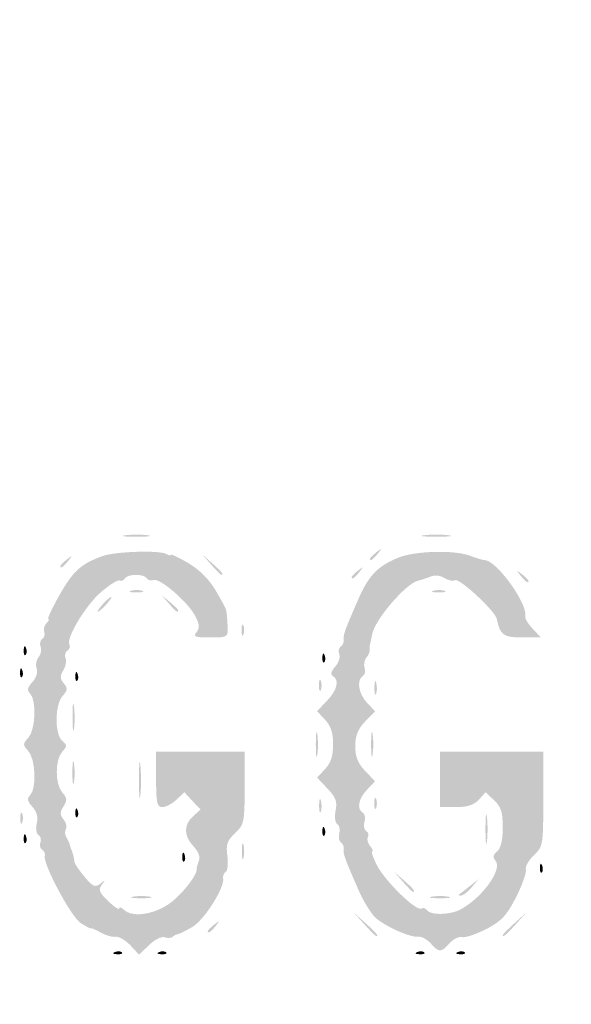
# Model space of a CAD drawing. Header units: inches. Extents: x -26.1 to 25.6, y -25.4 to 25.5.
# Tile 3 of 6: x -1.9 to 5.1, y 0.3 to 12.9. Entities that reach past the tile are written whole.
import ezdxf

# ---------------------------------------------------------------- set-up
doc = ezdxf.new("R2010")
doc.units = ezdxf.units.IN
doc.header["$MEASUREMENT"] = 0

msp = doc.modelspace()

# ---------------------------------------------------------------- hatches: boundary and pattern name
h = msp.add_hatch(color=7)
edge = h.paths.add_edge_path()
edge.add_spline(control_points=[(-0.401, -25.427), (-0.73, -25.343), (-1.002, -25.234), (-1.249, -25.09), (-1.471, -24.96), (-4.006, -22.452), (-13.073, -13.393), (-19.42, -7.051), (-24.715, -1.735), (-24.84, -1.579), (-25.178, -1.157), (-25.348, -0.785), (-25.415, -0.316), (-25.466, 0.035), (-25.463, 0.135), (-25.392, 0.464), (-25.226, 1.239), (-26.136, 0.288), (-13.135, 13.276)], knot_values=[0, 0, 0, 0, 1, 1, 1, 2, 2, 2, 3, 3, 3, 4, 4, 4, 5, 5, 5, 6, 6, 6, 6], degree=3, periodic=0)
edge.add_line((-13.135, 13.276), (-1.296, 25.104))
edge.add_line((-1.296, 25.104), (-0.964, 25.234))
edge.add_spline(control_points=[(-0.964, 25.234), (-0.48, 25.425), (-0.074, 25.482), (0.326, 25.416), (0.675, 25.358), (1.173, 25.164), (1.367, 25.011), (1.432, 24.959), (6.773, 19.634), (13.237, 13.177), (24.952, 1.475), (24.99, 1.437), (25.175, 1.061), (25.632, 0.135), (25.512, -0.754), (24.816, -1.603), (24.365, -2.153), (1.6, -24.862), (1.32, -25.041), (0.914, -25.3), (0.551, -25.417), (0.094, -25.435), (-0.126, -25.444), (-0.349, -25.44), (-0.401, -25.427)], knot_values=[0, 0, 0, 0, 1, 1, 1, 2, 2, 2, 3, 3, 3, 4, 4, 4, 5, 5, 5, 6, 6, 6, 7, 7, 7, 8, 8, 8, 8], degree=3, periodic=0)
edge = h.paths.add_edge_path(flags=0)
edge.add_spline(control_points=[(0.778, -25.219), (0.933, -25.16), (1.177, -25.038), (1.32, -24.947), (1.6, -24.768), (24.271, -2.153), (24.722, -1.603), (25.418, -0.754), (25.538, 0.135), (25.081, 1.061), (24.895, 1.437), (24.857, 1.476), (13.143, 13.183), (1.534, 24.785), (1.386, 24.93), (1.037, 25.095), (0.364, 25.414), (-0.234, 25.427), (-0.964, 25.14)], knot_values=[0, 0, 0, 0, 1, 1, 1, 2, 2, 2, 3, 3, 3, 4, 4, 4, 5, 5, 5, 6, 6, 6, 6], degree=3, periodic=0)
edge.add_line((-0.964, 25.14), (-1.296, 25.01))
edge.add_line((-1.296, 25.01), (-13.088, 13.229))
edge.add_spline(control_points=[(-13.088, 13.229), (-26.037, 0.293), (-25.132, 1.239), (-25.298, 0.464), (-25.451, -0.246), (-25.266, -0.929), (-24.746, -1.579), (-24.621, -1.735), (-19.347, -7.03), (-13.026, -13.346), (-3.996, -22.368), (-1.471, -24.865), (-1.249, -24.995), (-1.002, -25.14), (-0.73, -25.248), (-0.401, -25.332), (-0.181, -25.389), (0.501, -25.323), (0.778, -25.219)], knot_values=[0, 0, 0, 0, 1, 1, 1, 2, 2, 2, 3, 3, 3, 4, 4, 4, 5, 5, 5, 6, 6, 6, 6], degree=3, periodic=0)
h = msp.add_hatch(color=7)
edge = h.paths.add_edge_path()
edge.add_spline(control_points=[(-0.074, -24.603), (-0.091, -24.574), (-0.164, -24.562), (-0.235, -24.576), (-0.305, -24.591), (-0.383, -24.583), (-0.407, -24.559), (-0.43, -24.535), (-0.495, -24.509), (-0.55, -24.5), (-0.605, -24.492), (-0.734, -24.429), (-0.837, -24.361), (-0.979, -24.267), (-1.038, -24.25), (-1.079, -24.291), (-1.12, -24.332), (-3.971, -21.508), (-12.74, -12.74), (-21.797, -3.683), (-24.333, -1.121), (-24.289, -1.077), (-24.244, -1.033), (-24.258, -0.986), (-24.351, -0.864), (-24.417, -0.778), (-24.458, -0.707), (-24.443, -0.707), (-24.428, -0.707), (-24.442, -0.659), (-24.474, -0.601), (-24.506, -0.543), (-24.535, -0.474), (-24.539, -0.448), (-24.543, -0.422), (-24.55, -0.39), (-24.555, -0.377), (-24.568, -0.343), (-24.57, 0.298), (-24.557, 0.354), (-24.551, 0.379), (-24.543, 0.422), (-24.538, 0.448), (-24.525, 0.534), (-24.28, 0.983), (-24.229, 1.014), (-24.194, 1.036), (-24.196, 1.067), (-24.236, 1.115), (-24.285, 1.174), (-22.46, 3.019), (-12.763, 12.716), (-3.318, 22.162), (-1.22, 24.237), (-1.165, 24.192), (-1.113, 24.148), (-1.082, 24.155), (-1.019, 24.224), (-0.945, 24.306), (-0.772, 24.395), (-0.448, 24.518), (-0.37, 24.547), (-0.169, 24.571), (0, 24.571), (0.169, 24.571), (0.37, 24.547), (0.448, 24.518), (0.754, 24.402), (0.946, 24.307), (0.996, 24.246), (1.038, 24.196), (1.064, 24.194), (1.117, 24.238), (1.173, 24.285), (3.192, 22.288), (12.716, 12.763), (22.241, 3.239), (24.237, 1.22), (24.191, 1.164), (24.147, 1.111), (24.151, 1.084), (24.21, 1.035), (24.282, 0.974), (24.524, 0.544), (24.538, 0.448), (24.543, 0.422), (24.551, 0.379), (24.557, 0.354), (24.57, 0.298), (24.568, -0.343), (24.555, -0.377), (24.55, -0.39), (24.543, -0.422), (24.539, -0.448), (24.535, -0.474), (24.506, -0.543), (24.474, -0.601), (24.442, -0.659), (24.428, -0.707), (24.443, -0.707), (24.458, -0.707), (24.417, -0.778), (24.351, -0.864), (24.258, -0.986), (24.244, -1.033), (24.289, -1.077), (24.333, -1.121), (21.797, -3.683), (12.74, -12.74), (3.971, -21.508), (1.12, -24.332), (1.079, -24.291), (1.038, -24.25), (0.979, -24.267), (0.837, -24.361), (0.734, -24.429), (0.605, -24.492), (0.55, -24.5), (0.495, -24.509), (0.43, -24.535), (0.407, -24.559), (0.383, -24.583), (0.305, -24.591), (0.235, -24.576), (0.164, -24.562), (0.091, -24.574), (0.074, -24.603), (0.056, -24.631), (0.023, -24.654), (0, -24.654), (-0.023, -24.654), (-0.056, -24.631), (-0.074, -24.603)], knot_values=[0, 0, 0, 0, 1, 1, 1, 2, 2, 2, 3, 3, 3, 4, 4, 4, 5, 5, 5, 6, 6, 6, 7, 7, 7, 8, 8, 8, 9, 9, 9, 10, 10, 10, 11, 11, 11, 12, 12, 12, 13, 13, 13, 14, 14, 14, 15, 15, 15, 16, 16, 16, 17, 17, 17, 18, 18, 18, 19, 19, 19, 20, 20, 20, 21, 21, 21, 22, 22, 22, 23, 23, 23, 24, 24, 24, 25, 25, 25, 26, 26, 26, 27, 27, 27, 28, 28, 28, 29, 29, 29, 30, 30, 30, 31, 31, 31, 32, 32, 32, 33, 33, 33, 34, 34, 34, 35, 35, 35, 36, 36, 36, 37, 37, 37, 38, 38, 38, 39, 39, 39, 40, 40, 40, 41, 41, 41, 42, 42, 42, 43, 43, 43, 44, 44, 44, 44], degree=3, periodic=0)
edge = h.paths.add_edge_path(flags=0)
edge.add_spline(control_points=[(0.296, -24.024), (0.496, -23.939), (0.687, -23.734), (0.611, -23.687), (0.575, -23.665), (4.673, -19.533), (12.096, -12.111), (20.323, -3.884), (23.652, -0.583), (23.692, -0.616), (23.762, -0.674), (24.059, -0.35), (24.023, -0.256), (24.01, -0.22), (24.019, -0.179), (24.044, -0.164), (24.097, -0.131), (24.104, 0.11), (24.053, 0.161), (24.019, 0.195), (24.013, 0.216), (24, 0.341), (23.997, 0.373), (21.476, 2.918), (18.399, 5.996), (14.658, 9.737), (12.786, 11.578), (12.752, 11.55), (12.676, 11.487), (0.592, 23.578), (0.661, 23.647), (0.697, 23.683), (0.664, 23.74), (0.543, 23.846), (0.45, 23.928), (0.348, 23.997), (0.317, 24), (0.217, 24.009), (0.167, 24.022), (0.082, 24.061), (0.037, 24.082), (-0.037, 24.082), (-0.082, 24.061), (-0.167, 24.022), (-0.217, 24.009), (-0.317, 24), (-0.348, 23.997), (-0.45, 23.928), (-0.543, 23.846), (-0.664, 23.74), (-0.697, 23.683), (-0.661, 23.647), (-0.592, 23.578), (-12.676, 11.487), (-12.752, 11.55), (-12.786, 11.578), (-14.658, 9.737), (-18.399, 5.996), (-21.476, 2.918), (-23.997, 0.373), (-24, 0.341), (-24.013, 0.216), (-24.019, 0.195), (-24.053, 0.161), (-24.104, 0.11), (-24.097, -0.131), (-24.044, -0.164), (-24.019, -0.179), (-24.009, -0.218), (-24.021, -0.249), (-24.056, -0.341), (-23.76, -0.673), (-23.693, -0.617), (-23.652, -0.583), (-20.436, -3.77), (-12.096, -12.111), (-4.673, -19.533), (-0.575, -23.665), (-0.611, -23.687), (-0.651, -23.712), (-0.636, -23.756), (-0.557, -23.84), (-0.34, -24.076), (0.002, -24.15), (0.296, -24.024)], knot_values=[0, 0, 0, 0, 1, 1, 1, 2, 2, 2, 3, 3, 3, 4, 4, 4, 5, 5, 5, 6, 6, 6, 7, 7, 7, 8, 8, 8, 9, 9, 9, 10, 10, 10, 11, 11, 11, 12, 12, 12, 13, 13, 13, 14, 14, 14, 15, 15, 15, 16, 16, 16, 17, 17, 17, 18, 18, 18, 19, 19, 19, 20, 20, 20, 21, 21, 21, 22, 22, 22, 23, 23, 23, 24, 24, 24, 25, 25, 25, 26, 26, 26, 27, 27, 27, 28, 28, 28, 28], degree=3, periodic=0)
h = msp.add_hatch(color=7)
edge = h.paths.add_edge_path()
edge.add_spline(control_points=[(-0.577, 6.304), (-0.492, 6.314), (-0.365, 6.314), (-0.294, 6.303), (-0.223, 6.293), (-0.292, 6.284), (-0.448, 6.284), (-0.603, 6.285), (-0.661, 6.293), (-0.577, 6.304)], knot_values=[0, 0, 0, 0, 1, 1, 1, 2, 2, 2, 3, 3, 3, 3], degree=3, periodic=0)
h = msp.add_hatch(color=7)
edge = h.paths.add_edge_path()
edge.add_spline(control_points=[(3.241, 6.304), (3.325, 6.314), (3.463, 6.314), (3.547, 6.304), (3.632, 6.293), (3.563, 6.285), (3.394, 6.285), (3.226, 6.285), (3.157, 6.293), (3.241, 6.304)], knot_values=[0, 0, 0, 0, 1, 1, 1, 2, 2, 2, 3, 3, 3, 3], degree=3, periodic=0)
h = msp.add_hatch(color=7)
edge = h.paths.add_edge_path()
edge.add_spline(control_points=[(-0.519, 1.062), (-0.581, 1.127), (-0.665, 1.176), (-0.705, 1.17), (-0.745, 1.164), (-0.831, 1.188), (-0.896, 1.224), (-0.96, 1.26), (-1.019, 1.285), (-1.026, 1.28), (-1.033, 1.275), (-1.091, 1.306), (-1.157, 1.349), (-1.276, 1.427), (-1.634, 2.096), (-1.612, 2.2), (-1.605, 2.231), (-1.621, 2.269), (-1.647, 2.284), (-1.672, 2.3), (-1.682, 2.342), (-1.668, 2.377), (-1.655, 2.413), (-1.666, 2.456), (-1.694, 2.473), (-1.722, 2.49), (-1.731, 2.556), (-1.715, 2.621), (-1.695, 2.7), (-1.714, 2.769), (-1.77, 2.831), (-1.835, 2.903), (-1.842, 2.938), (-1.8, 2.98), (-1.716, 3.064), (-1.731, 3.443), (-1.822, 3.544), (-1.895, 3.624), (-1.895, 3.636), (-1.822, 3.716), (-1.731, 3.817), (-1.716, 4.195), (-1.8, 4.279), (-1.842, 4.322), (-1.835, 4.357), (-1.77, 4.428), (-1.721, 4.483), (-1.698, 4.555), (-1.716, 4.6), (-1.732, 4.644), (-1.722, 4.708), (-1.693, 4.743), (-1.663, 4.778), (-1.651, 4.839), (-1.666, 4.877), (-1.681, 4.915), (-1.671, 4.96), (-1.645, 4.977), (-1.618, 4.993), (-1.607, 5.034), (-1.619, 5.067), (-1.632, 5.1), (-1.619, 5.151), (-1.59, 5.18), (-1.561, 5.209), (-1.551, 5.233), (-1.567, 5.233), (-1.584, 5.233), (-1.519, 5.372), (-1.422, 5.543), (-1.248, 5.849), (-1.15, 5.937), (-0.872, 6.038), (-0.709, 6.097), (-0.139, 6.114), (-0.056, 6.063), (-0.025, 6.044), (0, 6.04), (0, 6.053), (0, 6.067), (0.1, 6.02), (0.222, 5.948), (0.365, 5.864), (0.49, 5.739), (0.574, 5.595), (0.646, 5.473), (0.706, 5.362), (0.706, 5.35), (0.707, 5.337), (0.71, 5.316), (0.713, 5.303), (0.716, 5.29), (0.722, 5.216), (0.725, 5.138), (0.731, 5), (0.726, 4.997), (0.501, 4.997), (0.307, 4.997), (0.28, 5.007), (0.327, 5.064), (0.371, 5.117), (0.367, 5.162), (0.311, 5.272), (0.219, 5.449), (-0.142, 5.761), (-0.221, 5.731), (-0.253, 5.718), (-0.292, 5.728), (-0.308, 5.753), (-0.345, 5.813), (-0.552, 5.811), (-0.59, 5.75), (-0.606, 5.724), (-0.636, 5.713), (-0.656, 5.725), (-0.677, 5.738), (-0.782, 5.672), (-0.891, 5.579), (-1.089, 5.41), (-1.346, 4.983), (-1.297, 4.904), (-1.283, 4.881), (-1.294, 4.848), (-1.322, 4.83), (-1.35, 4.813), (-1.362, 4.768), (-1.347, 4.731), (-1.333, 4.694), (-1.346, 4.623), (-1.377, 4.575), (-1.42, 4.506), (-1.418, 4.469), (-1.37, 4.411), (-1.317, 4.347), (-1.319, 4.321), (-1.384, 4.25), (-1.485, 4.138), (-1.488, 3.758), (-1.389, 3.676), (-1.325, 3.622), (-1.325, 3.608), (-1.389, 3.537), (-1.483, 3.433), (-1.482, 3.118), (-1.387, 3.013), (-1.326, 2.946), (-1.324, 2.915), (-1.373, 2.837), (-1.421, 2.76), (-1.42, 2.728), (-1.372, 2.669), (-1.339, 2.629), (-1.326, 2.575), (-1.342, 2.548), (-1.359, 2.521), (-1.356, 2.472), (-1.335, 2.44), (-1.315, 2.407), (-1.295, 2.365), (-1.291, 2.345), (-1.288, 2.326), (-1.279, 2.299), (-1.273, 2.286), (-1.258, 2.258), (-1.239, 2.184), (-1.232, 2.125), (-1.228, 2.101), (-1.17, 2.016), (-1.102, 1.935), (-0.997, 1.81), (-0.968, 1.798), (-0.902, 1.849), (-0.835, 1.901), (-0.833, 1.899), (-0.883, 1.835), (-0.931, 1.773), (-0.918, 1.738), (-0.801, 1.626), (-0.723, 1.551), (-0.66, 1.51), (-0.66, 1.533), (-0.66, 1.556), (-0.635, 1.549), (-0.603, 1.518), (-0.498, 1.412), (-0.215, 1.452), (-0.009, 1.602), (0.146, 1.714), (0.348, 1.976), (0.328, 2.038), (0.326, 2.045), (0.339, 2.089), (0.356, 2.136), (0.378, 2.191), (0.354, 2.257), (0.289, 2.327), (0.163, 2.461), (0.161, 2.6), (0.284, 2.711)], knot_values=[0, 0, 0, 0, 1, 1, 1, 2, 2, 2, 3, 3, 3, 4, 4, 4, 5, 5, 5, 6, 6, 6, 7, 7, 7, 8, 8, 8, 9, 9, 9, 10, 10, 10, 11, 11, 11, 12, 12, 12, 13, 13, 13, 14, 14, 14, 15, 15, 15, 16, 16, 16, 17, 17, 17, 18, 18, 18, 19, 19, 19, 20, 20, 20, 21, 21, 21, 22, 22, 22, 23, 23, 23, 24, 24, 24, 25, 25, 25, 26, 26, 26, 27, 27, 27, 28, 28, 28, 29, 29, 29, 30, 30, 30, 31, 31, 31, 32, 32, 32, 33, 33, 33, 34, 34, 34, 35, 35, 35, 36, 36, 36, 37, 37, 37, 38, 38, 38, 39, 39, 39, 40, 40, 40, 41, 41, 41, 42, 42, 42, 43, 43, 43, 44, 44, 44, 45, 45, 45, 46, 46, 46, 47, 47, 47, 48, 48, 48, 49, 49, 49, 50, 50, 50, 51, 51, 51, 52, 52, 52, 53, 53, 53, 54, 54, 54, 55, 55, 55, 56, 56, 56, 57, 57, 57, 58, 58, 58, 59, 59, 59, 60, 60, 60, 61, 61, 61, 62, 62, 62, 63, 63, 63, 64, 64, 64, 65, 65, 65, 66, 66, 66, 66], degree=3, periodic=0)
edge.add_line((0.284, 2.711), (0.379, 2.797))
edge.add_line((0.379, 2.797), (0.275, 2.907))
edge.add_line((0.275, 2.907), (0.172, 3.018))
edge.add_line((0.172, 3.018), (0.071, 2.923))
edge.add_spline(control_points=[(0.071, 2.923), (0.016, 2.871), (-0.065, 2.828), (-0.109, 2.828), (-0.177, 2.828), (-0.189, 2.882), (-0.189, 3.182)], knot_values=[0, 0, 0, 0, 1, 1, 1, 2, 2, 2, 2], degree=3, periodic=0)
edge.add_line((-0.189, 3.182), (-0.189, 3.536))
edge.add_line((-0.189, 3.536), (0.377, 3.536))
edge.add_line((0.377, 3.536), (0.943, 3.536))
edge.add_line((0.943, 3.536), (0.943, 3.072))
edge.add_spline(control_points=[(0.943, 3.072), (0.943, 2.635), (0.936, 2.603), (0.821, 2.495), (0.719, 2.4), (0.702, 2.35), (0.722, 2.204), (0.735, 2.107), (0.726, 2.015), (0.701, 2), (0.677, 1.985), (0.662, 1.948), (0.668, 1.917), (0.69, 1.801), (0.429, 1.388), (0.276, 1.297), (0.189, 1.246), (0.104, 1.204), (0.086, 1.203), (0.069, 1.202), (0.041, 1.188), (0.023, 1.17), (0.005, 1.152), (-0.04, 1.15), (-0.078, 1.164), (-0.117, 1.179), (-0.205, 1.136), (-0.277, 1.066)], knot_values=[0, 0, 0, 0, 1, 1, 1, 2, 2, 2, 3, 3, 3, 4, 4, 4, 5, 5, 5, 6, 6, 6, 7, 7, 7, 8, 8, 8, 9, 9, 9, 9], degree=3, periodic=0)
edge.add_line((-0.277, 1.066), (-0.407, 0.942))
edge.add_line((-0.407, 0.942), (-0.519, 1.062))
h = msp.add_hatch(color=7)
edge = h.paths.add_edge_path()
edge.add_spline(control_points=[(-1.414, 5.91), (-1.414, 5.92), (-1.377, 5.957), (-1.332, 5.993), (-1.257, 6.051), (-1.255, 6.05), (-1.314, 5.975), (-1.376, 5.897), (-1.414, 5.872), (-1.414, 5.91)], knot_values=[0, 0, 0, 0, 1, 1, 1, 2, 2, 2, 3, 3, 3, 3], degree=3, periodic=0)
h = msp.add_hatch(color=7)
edge = h.paths.add_edge_path()
edge.add_line((0.515, 5.928), (0.401, 6.058))
edge.add_line((0.401, 6.058), (0.53, 5.943))
edge.add_spline(control_points=[(0.53, 5.943), (0.651, 5.836), (0.682, 5.798), (0.645, 5.798), (0.636, 5.798), (0.578, 5.857), (0.515, 5.928)], knot_values=[0, 0, 0, 0, 1, 1, 1, 2, 2, 2, 2], degree=3, periodic=0)
h = msp.add_hatch(color=7)
edge = h.paths.add_edge_path()
edge.add_spline(control_points=[(3.322, 1.086), (3.274, 1.138), (3.202, 1.177), (3.162, 1.172), (3.059, 1.158), (2.733, 1.305), (2.61, 1.42), (2.554, 1.473), (2.456, 1.636), (2.392, 1.783), (2.22, 2.177), (2.2, 2.234), (2.209, 2.295), (2.214, 2.325), (2.198, 2.362), (2.174, 2.377), (2.15, 2.392), (2.141, 2.444), (2.153, 2.493), (2.166, 2.542), (2.154, 2.596), (2.127, 2.613), (2.099, 2.63), (2.09, 2.705), (2.106, 2.786), (2.129, 2.9), (2.108, 2.955), (2.001, 3.066)], knot_values=[0, 0, 0, 0, 1, 1, 1, 2, 2, 2, 3, 3, 3, 4, 4, 4, 5, 5, 5, 6, 6, 6, 7, 7, 7, 8, 8, 8, 9, 9, 9, 9], degree=3, periodic=0)
edge.add_line((2.001, 3.066), (1.869, 3.205))
edge.add_line((1.869, 3.205), (1.971, 3.314))
edge.add_spline(control_points=[(1.971, 3.314), (2.045, 3.392), (2.074, 3.483), (2.074, 3.63), (2.074, 3.777), (2.045, 3.867), (1.971, 3.945)], knot_values=[0, 0, 0, 0, 1, 1, 1, 2, 2, 2, 2], degree=3, periodic=0)
edge.add_line((1.971, 3.945), (1.869, 4.055))
edge.add_line((1.869, 4.055), (1.995, 4.187))
edge.add_spline(control_points=[(1.995, 4.187), (2.127, 4.324), (2.157, 4.451), (2.071, 4.504), (2.038, 4.524), (2.048, 4.565), (2.1, 4.623), (2.144, 4.671), (2.168, 4.742), (2.153, 4.781), (2.138, 4.821), (2.146, 4.865), (2.172, 4.881), (2.197, 4.897), (2.214, 4.935), (2.209, 4.965), (2.2, 5.026), (2.22, 5.082), (2.392, 5.476), (2.526, 5.786), (2.638, 5.904), (2.9, 6.014), (3.115, 6.105), (3.63, 6.119), (3.833, 6.039), (3.906, 6.01), (3.985, 5.987), (4.008, 5.987), (4.162, 5.987), (4.571, 5.42), (4.531, 5.261), (4.526, 5.238), (4.568, 5.17), (4.626, 5.108)], knot_values=[0, 0, 0, 0, 1, 1, 1, 2, 2, 2, 3, 3, 3, 4, 4, 4, 5, 5, 5, 6, 6, 6, 7, 7, 7, 8, 8, 8, 9, 9, 9, 10, 10, 10, 11, 11, 11, 11], degree=3, periodic=0)
edge.add_line((4.626, 5.108), (4.73, 4.997))
edge.add_line((4.73, 4.997), (4.492, 4.997))
edge.add_spline(control_points=[(4.492, 4.997), (4.251, 4.997), (4.208, 5.028), (4.167, 5.233), (4.147, 5.335), (3.686, 5.762), (3.632, 5.729), (3.607, 5.713), (3.546, 5.726), (3.497, 5.757), (3.443, 5.791), (3.371, 5.798), (3.318, 5.775), (3.269, 5.754), (3.2, 5.731), (3.164, 5.724), (3.009, 5.692), (2.608, 5.227), (2.573, 5.037), (2.562, 4.976), (2.549, 4.916), (2.544, 4.903), (2.539, 4.89), (2.538, 4.861), (2.542, 4.839), (2.546, 4.817), (2.527, 4.772), (2.499, 4.739), (2.472, 4.706), (2.462, 4.646), (2.477, 4.607), (2.492, 4.567), (2.482, 4.521), (2.455, 4.504), (2.371, 4.452), (2.398, 4.279), (2.507, 4.163)], knot_values=[0, 0, 0, 0, 1, 1, 1, 2, 2, 2, 3, 3, 3, 4, 4, 4, 5, 5, 5, 6, 6, 6, 7, 7, 7, 8, 8, 8, 9, 9, 9, 10, 10, 10, 11, 11, 11, 12, 12, 12, 12], degree=3, periodic=0)
edge.add_line((2.507, 4.163), (2.61, 4.053))
edge.add_line((2.61, 4.053), (2.483, 3.922))
edge.add_spline(control_points=[(2.483, 3.922), (2.391, 3.825), (2.357, 3.741), (2.357, 3.606), (2.357, 3.472), (2.391, 3.388), (2.483, 3.291)], knot_values=[0, 0, 0, 0, 1, 1, 1, 2, 2, 2, 2], degree=3, periodic=0)
edge.add_line((2.483, 3.291), (2.61, 3.159))
edge.add_line((2.61, 3.159), (2.507, 3.05))
edge.add_spline(control_points=[(2.507, 3.05), (2.397, 2.932), (2.374, 2.806), (2.453, 2.757), (2.48, 2.74), (2.49, 2.687), (2.475, 2.64), (2.46, 2.592), (2.47, 2.54), (2.497, 2.523), (2.525, 2.506), (2.534, 2.471), (2.519, 2.446), (2.503, 2.421), (2.516, 2.369), (2.547, 2.331), (2.579, 2.294), (2.591, 2.263), (2.574, 2.263), (2.557, 2.263), (2.585, 2.182), (2.635, 2.084), (2.739, 1.88), (3.139, 1.491), (3.203, 1.531), (3.227, 1.545), (3.26, 1.536), (3.276, 1.509), (3.315, 1.445), (3.563, 1.448), (3.692, 1.514), (3.972, 1.658), (4.244, 2.03), (4.151, 2.142), (4.114, 2.187), (4.119, 2.219), (4.171, 2.262), (4.218, 2.301), (4.243, 2.405), (4.243, 2.567), (4.243, 2.763), (4.221, 2.833), (4.133, 2.915)], knot_values=[0, 0, 0, 0, 1, 1, 1, 2, 2, 2, 3, 3, 3, 4, 4, 4, 5, 5, 5, 6, 6, 6, 7, 7, 7, 8, 8, 8, 9, 9, 9, 10, 10, 10, 11, 11, 11, 12, 12, 12, 13, 13, 13, 14, 14, 14, 14], degree=3, periodic=0)
edge.add_line((4.133, 2.915), (4.023, 3.018))
edge.add_line((4.023, 3.018), (3.937, 2.923))
edge.add_spline(control_points=[(3.937, 2.923), (3.876, 2.856), (3.792, 2.828), (3.646, 2.828)], knot_values=[0, 0, 0, 0, 1, 1, 1, 1], degree=3, periodic=0)
edge.add_line((3.646, 2.828), (3.441, 2.828))
edge.add_line((3.441, 2.828), (3.441, 3.182))
edge.add_line((3.441, 3.182), (3.441, 3.536))
edge.add_line((3.441, 3.536), (4.101, 3.536))
edge.add_line((4.101, 3.536), (4.761, 3.536))
edge.add_line((4.761, 3.536), (4.761, 2.931))
edge.add_spline(control_points=[(4.761, 2.931), (4.761, 2.343), (4.758, 2.323), (4.641, 2.213), (4.574, 2.151), (4.528, 2.068), (4.538, 2.028), (4.548, 1.989), (4.491, 1.829), (4.411, 1.673), (4.291, 1.439), (4.226, 1.37), (4.031, 1.269), (3.901, 1.202), (3.762, 1.156), (3.722, 1.166), (3.682, 1.176), (3.61, 1.141), (3.562, 1.087), (3.453, 0.966), (3.43, 0.966), (3.322, 1.086)], knot_values=[0, 0, 0, 0, 1, 1, 1, 2, 2, 2, 3, 3, 3, 4, 4, 4, 5, 5, 5, 6, 6, 6, 7, 7, 7, 7], degree=3, periodic=0)
h = msp.add_hatch(color=7)
edge = h.paths.add_edge_path()
edge.add_spline(control_points=[(2.546, 6.005), (2.546, 6.014), (2.583, 6.052), (2.628, 6.087), (2.703, 6.146), (2.705, 6.144), (2.646, 6.069), (2.584, 5.991), (2.546, 5.966), (2.546, 6.005)], knot_values=[0, 0, 0, 0, 1, 1, 1, 2, 2, 2, 3, 3, 3, 3], degree=3, periodic=0)
h = msp.add_hatch(color=7)
edge = h.paths.add_edge_path()
edge.add_spline(control_points=[(2.31, 5.769), (2.31, 5.779), (2.347, 5.816), (2.392, 5.851), (2.467, 5.91), (2.469, 5.908), (2.41, 5.834), (2.349, 5.755), (2.31, 5.73), (2.31, 5.769)], knot_values=[0, 0, 0, 0, 1, 1, 1, 2, 2, 2, 3, 3, 3, 3], degree=3, periodic=0)
h = msp.add_hatch(color=7)
edge = h.paths.add_edge_path()
edge.add_spline(control_points=[(4.472, 5.786), (4.414, 5.861), (4.415, 5.863), (4.49, 5.804), (4.569, 5.743), (4.594, 5.704), (4.555, 5.704), (4.545, 5.704), (4.508, 5.741), (4.472, 5.786)], knot_values=[0, 0, 0, 0, 1, 1, 1, 2, 2, 2, 3, 3, 3, 3], degree=3, periodic=0)
h = msp.add_hatch(color=7)
edge = h.paths.add_edge_path()
edge.add_spline(control_points=[(-0.506, 5.595), (-0.46, 5.607), (-0.396, 5.606), (-0.364, 5.593), (-0.333, 5.581), (-0.37, 5.571), (-0.448, 5.572), (-0.526, 5.573), (-0.552, 5.583), (-0.506, 5.595)], knot_values=[0, 0, 0, 0, 1, 1, 1, 2, 2, 2, 3, 3, 3, 3], degree=3, periodic=0)
h = msp.add_hatch(color=7)
edge = h.paths.add_edge_path()
edge.add_line((-0.028, 5.433), (-0.118, 5.539))
edge.add_line((-0.118, 5.539), (-0.012, 5.449))
edge.add_spline(control_points=[(-0.012, 5.449), (0.047, 5.4), (0.094, 5.352), (0.094, 5.343), (0.094, 5.305), (0.056, 5.333), (-0.028, 5.433)], knot_values=[0, 0, 0, 0, 1, 1, 1, 2, 2, 2, 2], degree=3, periodic=0)
h = msp.add_hatch(color=7)
edge = h.paths.add_edge_path()
edge.add_spline(control_points=[(3.36, 5.595), (3.406, 5.607), (3.469, 5.606), (3.501, 5.593), (3.533, 5.581), (3.495, 5.571), (3.418, 5.572), (3.34, 5.573), (3.314, 5.583), (3.36, 5.595)], knot_values=[0, 0, 0, 0, 1, 1, 1, 2, 2, 2, 3, 3, 3, 3], degree=3, periodic=0)
h = msp.add_hatch(color=7)
edge = h.paths.add_edge_path()
edge.add_spline(control_points=[(-0.872, 5.421), (-0.825, 5.473), (-0.776, 5.515), (-0.763, 5.515), (-0.75, 5.515), (-0.778, 5.473), (-0.825, 5.421), (-0.872, 5.369), (-0.921, 5.327), (-0.934, 5.327), (-0.947, 5.327), (-0.919, 5.369), (-0.872, 5.421)], knot_values=[0, 0, 0, 0, 1, 1, 1, 2, 2, 2, 3, 3, 3, 4, 4, 4, 4], degree=3, periodic=0)
h = msp.add_hatch(color=7)
edge = h.paths.add_edge_path()
edge.add_spline(control_points=[(0.903, 5.091), (0.903, 5.156), (0.914, 5.183), (0.927, 5.15), (0.94, 5.118), (0.94, 5.065), (0.927, 5.032), (0.914, 5), (0.903, 5.026), (0.903, 5.091)], knot_values=[0, 0, 0, 0, 1, 1, 1, 2, 2, 2, 3, 3, 3, 3], degree=3, periodic=0)
h = msp.add_hatch(color=7)
edge = h.paths.add_edge_path()
edge.add_spline(control_points=[(-1.882, 4.836), (-1.88, 4.891), (-1.868, 4.902), (-1.853, 4.864), (-1.84, 4.83), (-1.841, 4.79), (-1.857, 4.774), (-1.873, 4.758), (-1.884, 4.786), (-1.882, 4.836)], knot_values=[0, 0, 0, 0, 1, 1, 1, 2, 2, 2, 3, 3, 3, 3], degree=3, periodic=0)
h = msp.add_hatch(color=7)
edge = h.paths.add_edge_path()
edge.add_spline(control_points=[(1.936, 4.742), (1.939, 4.796), (1.95, 4.808), (1.965, 4.77), (1.979, 4.736), (1.977, 4.695), (1.961, 4.68), (1.946, 4.664), (1.934, 4.692), (1.936, 4.742)], knot_values=[0, 0, 0, 0, 1, 1, 1, 2, 2, 2, 3, 3, 3, 3], degree=3, periodic=0)
h = msp.add_hatch(color=7)
edge = h.paths.add_edge_path()
edge.add_spline(control_points=[(-1.929, 4.553), (-1.927, 4.608), (-1.916, 4.619), (-1.901, 4.581), (-1.887, 4.547), (-1.889, 4.507), (-1.904, 4.491), (-1.92, 4.475), (-1.931, 4.503), (-1.929, 4.553)], knot_values=[0, 0, 0, 0, 1, 1, 1, 2, 2, 2, 3, 3, 3, 3], degree=3, periodic=0)
h = msp.add_hatch(color=7)
edge = h.paths.add_edge_path()
edge.add_spline(control_points=[(-1.222, 4.506), (-1.22, 4.561), (-1.208, 4.572), (-1.193, 4.534), (-1.18, 4.5), (-1.182, 4.46), (-1.197, 4.444), (-1.213, 4.428), (-1.224, 4.456), (-1.222, 4.506)], knot_values=[0, 0, 0, 0, 1, 1, 1, 2, 2, 2, 3, 3, 3, 3], degree=3, periodic=0)
h = msp.add_hatch(color=7)
edge = h.paths.add_edge_path()
edge.add_spline(control_points=[(1.893, 4.384), (1.893, 4.449), (1.904, 4.475), (1.917, 4.443), (1.93, 4.411), (1.93, 4.358), (1.917, 4.325), (1.904, 4.293), (1.893, 4.319), (1.893, 4.384)], knot_values=[0, 0, 0, 0, 1, 1, 1, 2, 2, 2, 3, 3, 3, 3], degree=3, periodic=0)
h = msp.add_hatch(color=7)
edge = h.paths.add_edge_path()
edge.add_spline(control_points=[(2.602, 4.36), (2.603, 4.438), (2.613, 4.464), (2.625, 4.419), (2.637, 4.373), (2.637, 4.309), (2.624, 4.277), (2.611, 4.245), (2.601, 4.283), (2.602, 4.36)], knot_values=[0, 0, 0, 0, 1, 1, 1, 2, 2, 2, 3, 3, 3, 3], degree=3, periodic=0)
h = msp.add_hatch(color=7)
edge = h.paths.add_edge_path()
edge.add_spline(control_points=[(-1.258, 3.983), (-1.258, 4.139), (-1.249, 4.197), (-1.239, 4.112), (-1.228, 4.027), (-1.228, 3.9), (-1.239, 3.829), (-1.25, 3.758), (-1.258, 3.828), (-1.258, 3.983)], knot_values=[0, 0, 0, 0, 1, 1, 1, 2, 2, 2, 3, 3, 3, 3], degree=3, periodic=0)
h = msp.add_hatch(color=7)
edge = h.paths.add_edge_path()
edge.add_spline(control_points=[(1.853, 3.63), (1.853, 3.772), (1.861, 3.831), (1.872, 3.759), (1.883, 3.688), (1.883, 3.571), (1.872, 3.5), (1.861, 3.429), (1.853, 3.487), (1.853, 3.63)], knot_values=[0, 0, 0, 0, 1, 1, 1, 2, 2, 2, 3, 3, 3, 3], degree=3, periodic=0)
h = msp.add_hatch(color=7)
edge = h.paths.add_edge_path()
edge.add_spline(control_points=[(2.56, 3.63), (2.56, 3.772), (2.569, 3.831), (2.579, 3.759), (2.59, 3.688), (2.59, 3.571), (2.579, 3.5), (2.569, 3.429), (2.56, 3.487), (2.56, 3.63)], knot_values=[0, 0, 0, 0, 1, 1, 1, 2, 2, 2, 3, 3, 3, 3], degree=3, periodic=0)
h = msp.add_hatch(color=7)
edge = h.paths.add_edge_path()
edge.add_spline(control_points=[(-1.259, 3.276), (-1.259, 3.406), (-1.25, 3.453), (-1.239, 3.382), (-1.228, 3.31), (-1.228, 3.204), (-1.24, 3.146), (-1.251, 3.088), (-1.26, 3.147), (-1.259, 3.276)], knot_values=[0, 0, 0, 0, 1, 1, 1, 2, 2, 2, 3, 3, 3, 3], degree=3, periodic=0)
h = msp.add_hatch(color=7)
edge = h.paths.add_edge_path()
edge.add_spline(control_points=[(-0.408, 3.182), (-0.408, 3.389), (-0.4, 3.468), (-0.39, 3.358), (-0.38, 3.247), (-0.38, 3.077), (-0.39, 2.98), (-0.4, 2.884), (-0.408, 2.975), (-0.408, 3.182)], knot_values=[0, 0, 0, 0, 1, 1, 1, 2, 2, 2, 3, 3, 3, 3], degree=3, periodic=0)
h = msp.add_hatch(color=7)
edge = h.paths.add_edge_path()
edge.add_spline(control_points=[(1.895, 2.852), (1.896, 2.93), (1.906, 2.956), (1.918, 2.91), (1.93, 2.864), (1.929, 2.801), (1.917, 2.769), (1.904, 2.737), (1.894, 2.774), (1.895, 2.852)], knot_values=[0, 0, 0, 0, 1, 1, 1, 2, 2, 2, 3, 3, 3, 3], degree=3, periodic=0)
h = msp.add_hatch(color=7)
edge = h.paths.add_edge_path()
edge.add_spline(control_points=[(2.6, 2.876), (2.6, 2.94), (2.611, 2.967), (2.624, 2.934), (2.637, 2.902), (2.637, 2.849), (2.624, 2.817), (2.611, 2.784), (2.6, 2.811), (2.6, 2.876)], knot_values=[0, 0, 0, 0, 1, 1, 1, 2, 2, 2, 3, 3, 3, 3], degree=3, periodic=0)
h = msp.add_hatch(color=7)
edge = h.paths.add_edge_path()
edge.add_spline(control_points=[(-1.925, 2.687), (-1.925, 2.752), (-1.915, 2.778), (-1.902, 2.746), (-1.888, 2.714), (-1.888, 2.66), (-1.902, 2.628), (-1.915, 2.596), (-1.925, 2.622), (-1.925, 2.687)], knot_values=[0, 0, 0, 0, 1, 1, 1, 2, 2, 2, 3, 3, 3, 3], degree=3, periodic=0)
h = msp.add_hatch(color=7)
edge = h.paths.add_edge_path()
edge.add_spline(control_points=[(-1.222, 2.762), (-1.22, 2.817), (-1.208, 2.828), (-1.193, 2.79), (-1.18, 2.756), (-1.182, 2.715), (-1.197, 2.7), (-1.213, 2.684), (-1.224, 2.712), (-1.222, 2.762)], knot_values=[0, 0, 0, 0, 1, 1, 1, 2, 2, 2, 3, 3, 3, 3], degree=3, periodic=0)
h = msp.add_hatch(color=7)
edge = h.paths.add_edge_path()
edge.add_spline(control_points=[(4.022, 2.546), (4.022, 2.714), (4.031, 2.783), (4.041, 2.699), (4.051, 2.615), (4.051, 2.477), (4.041, 2.392), (4.031, 2.308), (4.022, 2.377), (4.022, 2.546)], knot_values=[0, 0, 0, 0, 1, 1, 1, 2, 2, 2, 3, 3, 3, 3], degree=3, periodic=0)
h = msp.add_hatch(color=7)
edge = h.paths.add_edge_path()
edge.add_spline(control_points=[(1.936, 2.526), (1.939, 2.581), (1.95, 2.592), (1.965, 2.554), (1.979, 2.52), (1.977, 2.48), (1.961, 2.464), (1.946, 2.448), (1.934, 2.476), (1.936, 2.526)], knot_values=[0, 0, 0, 0, 1, 1, 1, 2, 2, 2, 3, 3, 3, 3], degree=3, periodic=0)
h = msp.add_hatch(color=7)
edge = h.paths.add_edge_path()
edge.add_spline(control_points=[(-1.882, 2.432), (-1.88, 2.487), (-1.868, 2.498), (-1.853, 2.46), (-1.84, 2.426), (-1.841, 2.385), (-1.857, 2.37), (-1.873, 2.354), (-1.884, 2.382), (-1.882, 2.432)], knot_values=[0, 0, 0, 0, 1, 1, 1, 2, 2, 2, 3, 3, 3, 3], degree=3, periodic=0)
h = msp.add_hatch(color=7)
edge = h.paths.add_edge_path()
edge.add_spline(control_points=[(0.907, 2.263), (0.907, 2.353), (0.916, 2.391), (0.928, 2.345), (0.94, 2.3), (0.94, 2.226), (0.928, 2.18), (0.916, 2.135), (0.907, 2.172), (0.907, 2.263)], knot_values=[0, 0, 0, 0, 1, 1, 1, 2, 2, 2, 3, 3, 3, 3], degree=3, periodic=0)
h = msp.add_hatch(color=7)
edge = h.paths.add_edge_path()
edge.add_spline(control_points=[(0.145, 2.196), (0.147, 2.251), (0.159, 2.262), (0.174, 2.224), (0.187, 2.19), (0.186, 2.15), (0.17, 2.134), (0.154, 2.118), (0.143, 2.146), (0.145, 2.196)], knot_values=[0, 0, 0, 0, 1, 1, 1, 2, 2, 2, 3, 3, 3, 3], degree=3, periodic=0)
h = msp.add_hatch(color=7)
edge = h.paths.add_edge_path()
edge.add_spline(control_points=[(4.718, 2.055), (4.72, 2.109), (4.731, 2.121), (4.746, 2.083), (4.76, 2.049), (4.758, 2.008), (4.743, 1.993), (4.727, 1.977), (4.716, 2.005), (4.718, 2.055)], knot_values=[0, 0, 0, 0, 1, 1, 1, 2, 2, 2, 3, 3, 3, 3], degree=3, periodic=0)
h = msp.add_hatch(color=7)
edge = h.paths.add_edge_path()
edge.add_line((2.966, 1.874), (2.852, 2.003))
edge.add_line((2.852, 2.003), (2.982, 1.889))
edge.add_spline(control_points=[(2.982, 1.889), (3.103, 1.782), (3.133, 1.744), (3.096, 1.744), (3.087, 1.744), (3.029, 1.803), (2.966, 1.874)], knot_values=[0, 0, 0, 0, 1, 1, 1, 2, 2, 2, 2], degree=3, periodic=0)
h = msp.add_hatch(color=7)
edge = h.paths.add_edge_path()
edge.add_spline(control_points=[(3.681, 1.709), (3.692, 1.716), (3.754, 1.764), (3.818, 1.815)], knot_values=[0, 0, 0, 0, 1, 1, 1, 1], degree=3, periodic=0)
edge.add_line((3.818, 1.815), (3.936, 1.909))
edge.add_line((3.936, 1.909), (3.846, 1.803))
edge.add_spline(control_points=[(3.846, 1.803), (3.797, 1.745), (3.735, 1.697), (3.709, 1.697), (3.683, 1.697), (3.67, 1.703), (3.681, 1.709)], knot_values=[0, 0, 0, 0, 1, 1, 1, 2, 2, 2, 2], degree=3, periodic=0)
h = msp.add_hatch(color=7)
edge = h.paths.add_edge_path()
edge.add_spline(control_points=[(-0.483, 1.683), (-0.425, 1.694), (-0.329, 1.694), (-0.271, 1.683), (-0.213, 1.672), (-0.26, 1.663), (-0.377, 1.663), (-0.494, 1.663), (-0.542, 1.672), (-0.483, 1.683)], knot_values=[0, 0, 0, 0, 1, 1, 1, 2, 2, 2, 3, 3, 3, 3], degree=3, periodic=0)
h = msp.add_hatch(color=7)
edge = h.paths.add_edge_path()
edge.add_spline(control_points=[(3.335, 1.683), (3.394, 1.694), (3.489, 1.694), (3.547, 1.683), (3.606, 1.672), (3.558, 1.663), (3.441, 1.663), (3.325, 1.663), (3.277, 1.672), (3.335, 1.683)], knot_values=[0, 0, 0, 0, 1, 1, 1, 2, 2, 2, 3, 3, 3, 3], degree=3, periodic=0)
h = msp.add_hatch(color=7)
edge = h.paths.add_edge_path()
edge.add_line((2.472, 1.332), (2.333, 1.485))
edge.add_line((2.333, 1.485), (2.487, 1.346))
edge.add_spline(control_points=[(2.487, 1.346), (2.629, 1.217), (2.662, 1.179), (2.625, 1.179), (2.617, 1.179), (2.548, 1.247), (2.472, 1.332)], knot_values=[0, 0, 0, 0, 1, 1, 1, 2, 2, 2, 2], degree=3, periodic=0)
h = msp.add_hatch(color=7)
edge = h.paths.add_edge_path()
edge.add_spline(control_points=[(4.243, 1.193), (4.243, 1.201), (4.312, 1.27), (4.396, 1.346)], knot_values=[0, 0, 0, 0, 1, 1, 1, 1], degree=3, periodic=0)
edge.add_line((4.396, 1.346), (4.549, 1.485))
edge.add_line((4.549, 1.485), (4.411, 1.332))
edge.add_spline(control_points=[(4.411, 1.332), (4.282, 1.189), (4.243, 1.157), (4.243, 1.193)], knot_values=[0, 0, 0, 0, 1, 1, 1, 1], degree=3, periodic=0)
h = msp.add_hatch(color=7)
edge = h.paths.add_edge_path()
edge.add_spline(control_points=[(0.471, 1.243), (0.471, 1.253), (0.509, 1.29), (0.554, 1.326), (0.629, 1.385), (0.63, 1.383), (0.572, 1.308), (0.51, 1.23), (0.471, 1.205), (0.471, 1.243)], knot_values=[0, 0, 0, 0, 1, 1, 1, 2, 2, 2, 3, 3, 3, 3], degree=3, periodic=0)
h = msp.add_hatch(color=7)
edge = h.paths.add_edge_path()
edge.add_spline(control_points=[(-0.716, 0.975), (-0.682, 0.989), (-0.641, 0.987), (-0.626, 0.971), (-0.61, 0.956), (-0.638, 0.944), (-0.687, 0.947), (-0.742, 0.949), (-0.754, 0.96), (-0.716, 0.975)], knot_values=[0, 0, 0, 0, 1, 1, 1, 2, 2, 2, 3, 3, 3, 3], degree=3, periodic=0)
h = msp.add_hatch(color=7)
edge = h.paths.add_edge_path()
edge.add_spline(control_points=[(-0.15, 0.975), (-0.116, 0.989), (-0.076, 0.987), (-0.06, 0.971), (-0.044, 0.956), (-0.072, 0.944), (-0.122, 0.947), (-0.177, 0.949), (-0.188, 0.96), (-0.15, 0.975)], knot_values=[0, 0, 0, 0, 1, 1, 1, 2, 2, 2, 3, 3, 3, 3], degree=3, periodic=0)
h = msp.add_hatch(color=7)
edge = h.paths.add_edge_path()
edge.add_spline(control_points=[(3.15, 0.975), (3.184, 0.989), (3.224, 0.987), (3.24, 0.971), (3.256, 0.956), (3.228, 0.944), (3.178, 0.947), (3.123, 0.949), (3.112, 0.96), (3.15, 0.975)], knot_values=[0, 0, 0, 0, 1, 1, 1, 2, 2, 2, 3, 3, 3, 3], degree=3, periodic=0)
h = msp.add_hatch(color=7)
edge = h.paths.add_edge_path()
edge.add_spline(control_points=[(3.668, 0.975), (3.702, 0.989), (3.743, 0.987), (3.758, 0.971), (3.774, 0.956), (3.746, 0.944), (3.697, 0.947), (3.642, 0.949), (3.631, 0.96), (3.668, 0.975)], knot_values=[0, 0, 0, 0, 1, 1, 1, 2, 2, 2, 3, 3, 3, 3], degree=3, periodic=0)

doc.saveas('drawing.dxf')
